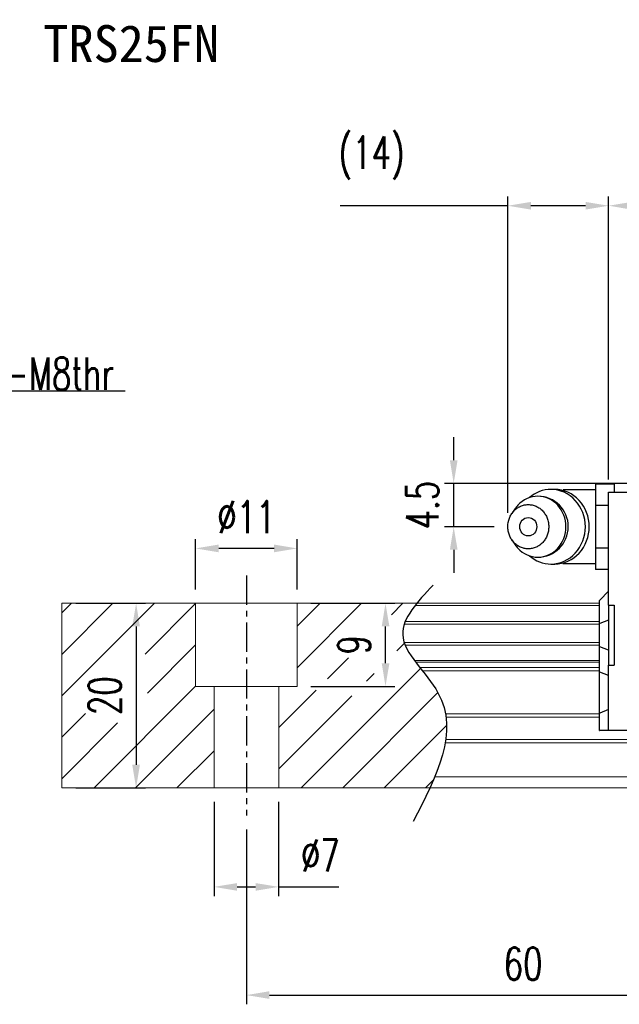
# Model space of a CAD drawing. Header units: millimetres. Extents: x 0 to 264, y 297 to 404.
# Tile 2 of 49: x 100 to 165, y 297 to 404. Entities that reach past the tile are written whole.
import ezdxf
from ezdxf.enums import TextEntityAlignment as Align

# ---------------------------------------------------------------- set-up
doc = ezdxf.new("R2010")
doc.units = ezdxf.units.MM
doc.header["$PDSIZE"] = -1
doc.linetypes.add('CENTER', pattern=[10.16, 6.35, -1.27, 1.27, -1.27])
for name, color, linetype in [('2', 7, 'Continuous'), ('CHA', 7, 'Continuous'), ('CL', 1, 'CENTER'), ('DIM', 4, 'Continuous'), ('OUT', 3, 'Continuous')]:
    doc.layers.add(name, color=color, linetype=linetype)
doc.styles.add('DIM-7', font='SIMPLEX.shx', dxfattribs={"width": 0.7, "bigfont": 'chineset.shx'})
doc.styles.add('T', font='kaiu.ttf')
doc.dimstyles.new('CNS', dxfattribs={"dimtxt": 3.5, "dimasz": 2.5, "dimexe": 1, "dimexo": 1.5, "dimgap": 0.09, "dimtad": 0, "dimdsep": 46, "dimtxsty": 'DIM-7', "dimcen": 0.09, "dimclrd": 1, "dimclre": 1, "dimclrt": 4, "dimadec": 0, "dimazin": 0, "dimtfac": 1, "dimtix": 1, "dimtmove": 2, "dimatfit": 3, "dimfxl": 1, "dimtvp": 0.971429, "dimtolj": 1, "dimarcsym": 0})

# ---------------------------------------------------------------- blocks, each defined once
blk = doc.blocks.new('*D6')
at = {"layer": 'DEFPOINTS', "color": 0, "transparency": 16777216}
for p in [(118.7, 346.72), (118.7, 340.76), (129.7, 340.77)]:
    blk.add_point(p, dxfattribs=at)
at = {"layer": 'DIM', "color": 7, "lineweight": -2, "transparency": 16777216}
for p, q in [((118.7, 342.26), (118.7, 347.72)), ((129.7, 342.27), (129.7, 347.72)), ((127.2, 346.72), (121.2, 346.72))]:
    blk.add_line(p, q, dxfattribs=at)
at = {"layer": 'DIM', "color": 7, "transparency": 16777216}
for points in [[(121.2, 347.14), (121.2, 346.3), (118.7, 346.72)], [(127.2, 347.14), (127.2, 346.3), (129.7, 346.72)]]:
    blk.add_solid(points, dxfattribs=at)
at = {"layer": 'DIM', "color": 7, "transparency": 16777216, "insert": (124.2, 350.12), "char_height": 3.5, "attachment_point": 5, "style": 'DIM-7'}
blk.add_mtext('\\A1;%%C11', dxfattribs=at)
blk = doc.blocks.new('*D7')
at = {"layer": 'DEFPOINTS', "color": 0, "transparency": 16777216}
for p in [(120.7, 320.77), (127.7, 320.77), (127.7, 310.04)]:
    blk.add_point(p, dxfattribs=at)
at = {"layer": 'DIM', "color": 7, "lineweight": -2, "transparency": 16777216}
for p, q in [((120.7, 319.27), (120.7, 309.04)), ((127.7, 319.27), (127.7, 309.04)), ((123.2, 310.04), (125.2, 310.04)), ((127.7, 310.04), (134.23, 310.04))]:
    blk.add_line(p, q, dxfattribs=at)
at = {"layer": 'DIM', "color": 7, "transparency": 16777216}
for points in [[(123.2, 310.45), (123.2, 309.62), (120.7, 310.04)], [(125.2, 310.45), (125.2, 309.62), (127.7, 310.04)]]:
    blk.add_solid(points, dxfattribs=at)
at = {"layer": 'DIM', "color": 7, "transparency": 16777216, "insert": (132.22, 313.44), "char_height": 3.5, "attachment_point": 5, "style": 'DIM-7'}
blk.add_mtext('\\A1;%%C7', dxfattribs=at)
blk = doc.blocks.new('*D8')
at = {"layer": 'DEFPOINTS', "color": 0, "transparency": 16777216}
for p in [(124.2, 317.77), (184.2, 317.77), (184.2, 298.31)]:
    blk.add_point(p, dxfattribs=at)
at = {"layer": 'DIM', "color": 7, "lineweight": -2, "transparency": 16777216}
for p, q in [((124.2, 316.27), (124.2, 297.31)), ((184.2, 316.27), (184.2, 297.31)), ((126.7, 298.31), (181.7, 298.31))]:
    blk.add_line(p, q, dxfattribs=at)
at = {"layer": 'DIM', "color": 7, "transparency": 16777216}
for points in [[(126.7, 298.73), (126.7, 297.9), (124.2, 298.31)], [(181.7, 298.73), (181.7, 297.9), (184.2, 298.31)]]:
    blk.add_solid(points, dxfattribs=at)
at = {"layer": 'DIM', "color": 7, "transparency": 16777216, "insert": (154.2, 301.71), "char_height": 3.5, "attachment_point": 5, "style": 'DIM-7'}
blk.add_mtext('\\A1;60', dxfattribs=at)
blk = doc.blocks.new('*D9')
at = {"layer": 'DEFPOINTS', "color": 0, "transparency": 16777216}
for p in [(129.7, 340.77), (139.28, 340.77), (129.7, 331.77)]:
    blk.add_point(p, dxfattribs=at)
at = {"layer": 'DIM', "color": 7, "lineweight": -2, "transparency": 16777216}
for p, q in [((131.2, 340.77), (140.28, 340.77)), ((139.28, 334.27), (139.28, 338.27)), ((131.2, 331.77), (140.28, 331.77))]:
    blk.add_line(p, q, dxfattribs=at)
at = {"layer": 'DIM', "color": 7, "transparency": 16777216}
for points in [[(138.87, 338.27), (139.7, 338.27), (139.28, 340.77)], [(138.87, 334.27), (139.7, 334.27), (139.28, 331.77)]]:
    blk.add_solid(points, dxfattribs=at)
at = {"layer": 'DIM', "color": 7, "transparency": 16777216, "insert": (135.88, 336.27), "char_height": 3.5, "attachment_point": 5, "rotation": 90, "style": 'DIM-7'}
blk.add_mtext('\\A1;9', dxfattribs=at)
blk = doc.blocks.new('*D5')
at = {"layer": 'DEFPOINTS', "color": 0, "transparency": 16777216}
for p in [(244.46, 383.86), (163.46, 352.68), (244.46, 352.82)]:
    blk.add_point(p, dxfattribs=at)
at = {"layer": 'DIM', "color": 7, "lineweight": -2, "transparency": 16777216}
for p, q in [((163.46, 354.18), (163.46, 384.86)), ((244.46, 354.32), (244.46, 384.86)), ((165.96, 383.86), (241.96, 383.86))]:
    blk.add_line(p, q, dxfattribs=at)
at = {"layer": 'DIM', "color": 7, "transparency": 16777216}
for points in [[(165.96, 384.27), (165.96, 383.44), (163.46, 383.86)], [(241.96, 384.27), (241.96, 383.44), (244.46, 383.86)]]:
    blk.add_solid(points, dxfattribs=at)
at = {"layer": 'DIM', "color": 7, "transparency": 16777216, "insert": (203.96, 387.26), "char_height": 3.5, "attachment_point": 5, "style": 'DIM-7'}
blk.add_mtext('\\A1;81', dxfattribs=at)
blk = doc.blocks.new('*D14')
at = {"layer": 'DEFPOINTS', "color": 0, "transparency": 16777216}
for p in [(104.2, 340.77), (104.2, 320.77), (112.25, 320.77)]:
    blk.add_point(p, dxfattribs=at)
at = {"layer": 'DIM', "color": 7, "lineweight": -2, "transparency": 16777216}
for p, q in [((105.7, 340.77), (113.25, 340.77)), ((112.25, 338.27), (112.25, 323.27)), ((105.7, 320.77), (113.25, 320.77))]:
    blk.add_line(p, q, dxfattribs=at)
at = {"layer": 'DIM', "color": 7, "transparency": 16777216}
for points in [[(111.83, 338.27), (112.66, 338.27), (112.25, 340.77)], [(111.83, 323.27), (112.66, 323.27), (112.25, 320.77)]]:
    blk.add_solid(points, dxfattribs=at)
at = {"layer": 'DIM', "color": 7, "transparency": 16777216, "insert": (108.85, 330.77), "char_height": 3.5, "attachment_point": 5, "rotation": 90, "style": 'DIM-7'}
blk.add_mtext('\\A1;20', dxfattribs=at)
blk = doc.blocks.new('*D20')
at = {"layer": 'DEFPOINTS', "color": 0, "transparency": 16777216}
for p in [(146.67, 353.77), (174.46, 353.77), (152.54, 349.07)]:
    blk.add_point(p, dxfattribs=at)
at = {"layer": 'DIM', "color": 7, "lineweight": -2, "transparency": 16777216}
for p, q in [((146.67, 356.27), (146.67, 358.77)), ((172.96, 353.77), (145.67, 353.77)), ((146.67, 349.07), (146.67, 353.77)), ((151.04, 349.07), (145.67, 349.07)), ((146.67, 346.57), (146.67, 344.07))]:
    blk.add_line(p, q, dxfattribs=at)
at = {"layer": 'DIM', "color": 7, "transparency": 16777216}
for points in [[(146.26, 356.27), (147.09, 356.27), (146.67, 353.77)], [(146.26, 346.57), (147.09, 346.57), (146.67, 349.07)]]:
    blk.add_solid(points, dxfattribs=at)
at = {"layer": 'DIM', "color": 7, "transparency": 16777216, "insert": (143.27, 351.42), "char_height": 3.5, "attachment_point": 5, "rotation": 90, "style": 'DIM-7'}
blk.add_mtext('\\A1;4.5', dxfattribs=at)
blk = doc.blocks.new('*D21')
at = {"layer": 'DEFPOINTS', "color": 0, "transparency": 16777216}
for p in [(163.46, 383.86), (163.46, 352.75), (152.54, 349.07)]:
    blk.add_point(p, dxfattribs=at)
at = {"layer": 'DIM', "color": 7, "lineweight": -2, "transparency": 16777216}
for p, q in [((152.54, 350.57), (152.54, 384.86)), ((163.46, 354.25), (163.46, 384.86)), ((152.54, 383.86), (134.37, 383.86)), ((160.96, 383.86), (155.04, 383.86))]:
    blk.add_line(p, q, dxfattribs=at)
at = {"layer": 'DIM', "color": 7, "transparency": 16777216}
for points in [[(155.04, 384.27), (155.04, 383.44), (152.54, 383.86)], [(160.96, 384.27), (160.96, 383.44), (163.46, 383.86)]]:
    blk.add_solid(points, dxfattribs=at)
at = {"layer": 'DIM', "color": 7, "transparency": 16777216, "insert": (137.78, 389.04), "char_height": 3.5, "attachment_point": 5, "style": 'DIM-7'}
blk.add_mtext('\\A1;(14)', dxfattribs=at)

msp = doc.modelspace()

# ---------------------------------------------------------------- linework, layer by layer
at = {"layer": '2', "color": 0, "linetype": 'Continuous'}
for p, q in [((164.057, 353.691), (162.057, 353.691)), ((162.057, 353.691), (162.057, 352.536)), ((164.057, 353.691), (164.057, 352.822)), ((157.629, 353.113), (157.214, 353.113)), ((162.057, 353.072), (158.758, 353.072)), ((162.057, 352.536), (162.057, 351.381)), ((163.457, 352.675), (163.457, 352.822)), ((163.457, 352.822), (166.157, 352.822)), ((163.457, 351.468), (163.457, 352.675)), ((163.457, 351.381), (162.057, 351.381)), ((162.057, 351.381), (162.057, 349.072)), ((163.457, 351.115), (163.457, 351.468)), ((163.457, 340.571), (163.457, 351.115)), ((153.337, 351.03), (152.973, 350.496)), ((162.057, 349.072), (162.057, 346.762)), ((152.973, 347.648), (153.337, 347.114)), ((163.457, 346.762), (162.057, 346.762)), ((162.057, 346.762), (162.057, 345.608)), ((157.214, 345.03), (157.629, 345.03)), ((158.758, 345.072), (162.057, 345.072)), ((162.057, 345.608), (162.057, 344.453)), ((163.457, 344.453), (162.057, 344.453)), ((163.457, 342.072), (162.507, 341.122)), ((162.457, 341.072), (162.507, 341.122)), ((162.457, 338.568), (162.457, 341.072)), ((163.457, 340.571), (163.457, 334.071)), ((163.457, 340.571), (164.057, 340.571)), ((164.057, 340.571), (164.057, 334.071)), ((162.457, 338.568), (162.507, 338.587)), ((162.457, 336.075), (162.457, 338.568)), ((163.457, 338.962), (162.507, 338.587)), ((162.457, 333.341), (162.457, 336.075)), ((162.457, 336.075), (162.507, 336.056)), ((163.457, 335.681), (162.507, 336.056)), ((163.457, 334.071), (164.057, 334.071)), ((163.457, 328.529), (163.457, 334.071)), ((162.457, 328.862), (162.457, 333.341)), ((162.457, 333.341), (162.507, 333.321)), ((163.457, 332.947), (162.507, 333.321)), ((162.457, 328.862), (162.507, 328.883)), ((162.457, 326.972), (162.457, 328.862)), ((163.457, 329.276), (162.507, 328.883)), ((163.457, 328.175), (163.457, 328.529)), ((163.457, 327.118), (163.457, 328.175)), ((162.457, 326.972), (162.507, 326.972)), ((163.457, 326.972), (162.507, 326.972)), ((163.457, 326.972), (163.457, 327.118)), ((166.157, 326.972), (163.457, 326.972))]:
    msp.add_line(p, q, dxfattribs=at)
for centre, radius, start, end in [((155.791, 349.072), 3.3, 270, 89.84908), ((158.758, 349.072), 4, 89.99998, 93.25686), ((158.758, 349.072), 4, 266.21721, 270.00002)]:
    msp.add_arc(centre, radius, start, end, dxfattribs=at)
msp.add_ellipse((154.758, 349.072), major_axis=(0, -1), ratio=0.9238797, dxfattribs=at)
for points, knots in [([(153.338, 347.113), (153.428, 346.98), (153.527, 346.855), (154.199, 346.128), (154.993, 345.772), (156.589, 345.772), (157.382, 346.128), (158.511, 347.349), (158.84, 348.208), (158.84, 349.936), (158.511, 350.794), (157.382, 352.016), (156.589, 352.372), (154.993, 352.372), (154.199, 352.016), (153.527, 351.289), (153.428, 351.163), (153.338, 351.03)], [0, 0, 0, 0, 0.0298911, 0.0298911, 0.1865941, 0.1865941, 0.343297, 0.343297, 0.5, 0.5, 0.656703, 0.656703, 0.8134059, 0.8134059, 0.9701089, 0.9701089, 1, 1, 1, 1]), ([(154.876, 345.923), (155.534, 345.354), (156.372, 345.03), (158.192, 345.03), (159.163, 345.466), (160.546, 346.962), (160.948, 348.014), (160.948, 350.13), (160.546, 351.181), (159.163, 352.678), (158.192, 353.113), (156.372, 353.113), (155.534, 352.79), (154.876, 352.221)], [0, 0, 0, 0, 0.150594, 0.150594, 0.325297, 0.325297, 0.5, 0.5, 0.674703, 0.674703, 0.849406, 0.849406, 1, 1, 1, 1]), ([(157.629, 345.03), (158.607, 345.03), (159.578, 345.466), (160.961, 346.962), (161.363, 348.014), (161.363, 350.13), (160.961, 351.181), (159.578, 352.678), (158.607, 353.113), (157.629, 353.113)], [0, 0, 0, 0, 0.25, 0.25, 0.5, 0.5, 0.75, 0.75, 1, 1, 1, 1]), ([(152.54, 349.072), (152.54, 348.914), (152.569, 348.601), (152.696, 348.147), (152.902, 347.73), (153.18, 347.364), (153.518, 347.063), (153.904, 346.84), (154.322, 346.703), (154.758, 346.656), (155.193, 346.703), (155.612, 346.84), (155.997, 347.063), (156.336, 347.364), (156.613, 347.73), (156.819, 348.147), (156.946, 348.601), (156.989, 349.072), (156.946, 349.543), (156.819, 349.996), (156.613, 350.414), (156.336, 350.78), (155.997, 351.08), (155.612, 351.303), (155.193, 351.441), (154.758, 351.487), (154.322, 351.441), (153.904, 351.303), (153.518, 351.08), (153.18, 350.78), (152.902, 350.414), (152.628, 349.859), (152.541, 349.385), (152.54, 349.072)], [0, 0, 0, 0, 0.0312594, 0.0625188, 0.0937782, 0.1250376, 0.156297, 0.1875564, 0.2188159, 0.2500753, 0.2813347, 0.3125941, 0.3438535, 0.3751129, 0.4063723, 0.4376317, 0.4688911, 0.5001505, 0.5314099, 0.5626693, 0.5939287, 0.6251882, 0.6564476, 0.687707, 0.7189664, 0.7502258, 0.7814852, 0.8127446, 0.844004, 0.8752634, 0.9065228, 0.9377822, 1, 1, 1, 1])]:
    msp.add_open_spline(points, degree=3, knots=knots, dxfattribs=at)
at = {"layer": 'CL', "color": 0, "ltscale": 0.5}
msp.add_line((124.204, 343.772), (124.204, 317.772), dxfattribs=at)
at = {"layer": 'DIM', "color": 0}
for p, q in [((104.204, 330.746), (114.23, 340.772)), ((104.204, 335.236), (109.74, 340.772)), ((104.204, 339.726), (105.25, 340.772)), ((113.219, 335.271), (118.704, 340.755)), ((129.704, 338.285), (132.191, 340.772)), ((129.704, 333.795), (136.681, 340.772)), ((139.921, 339.522), (141.171, 340.772)), ((113.47, 331.031), (118.704, 336.265)), ((140.493, 335.603), (141.339, 336.45)), ((132.99, 332.591), (135.255, 334.856)), ((130.151, 320.772), (143.085, 333.706)), ((137.233, 332.344), (138.059, 333.17)), ((107.701, 320.772), (118.704, 331.775)), ((127.704, 327.305), (131.748, 331.349)), ((134.641, 320.772), (144.964, 331.094)), ((127.704, 322.815), (135.647, 330.758)), ((104.204, 326.255), (106.777, 328.829)), ((112.191, 320.772), (120.704, 329.285)), ((104.204, 321.765), (110.244, 327.806)), ((139.131, 320.772), (145.9, 327.541)), ((116.681, 320.772), (120.704, 324.795)), ((143.622, 320.772), (144.488, 321.638))]:
    msp.add_line(p, q, dxfattribs=at)
msp.add_open_spline([(144.429, 342.734), (142.748, 340.943), (139.09, 337.047), (148.615, 329.363), (144.8, 321.977), (142.287, 317.113)], degree=3, knots=[0, 0, 0, 0, 6.2737393, 13.647637, 27.8750855, 27.8750855, 27.8750855, 27.8750855], dxfattribs=at)
at = {"layer": 'OUT', "color": 0, "linetype": 'Continuous', "lineweight": 15}
for p, q in [((162.457, 340.772), (104.204, 340.772)), ((104.204, 340.772), (104.204, 320.772)), ((118.704, 331.772), (118.704, 340.772)), ((129.704, 331.772), (129.704, 340.772)), ((162.457, 340.516), (142.469, 340.516)), ((162.457, 338.512), (141.314, 338.512)), ((162.457, 338.806), (141.424, 338.806)), ((162.457, 336.531), (141.31, 336.531)), ((162.457, 336.237), (141.422, 336.237)), ((162.457, 334.557), (142.431, 334.557)), ((162.457, 334.392), (142.553, 334.392)), ((162.457, 333.798), (143.012, 333.798)), ((162.457, 333.445), (143.292, 333.445)), ((129.704, 331.772), (118.704, 331.772)), ((120.704, 331.772), (120.704, 320.772)), ((127.704, 331.772), (127.704, 320.772)), ((162.457, 328.779), (145.783, 328.779)), ((162.457, 328.425), (145.837, 328.425)), ((264.204, 325.665), (145.749, 325.665)), ((264.204, 326.018), (145.804, 326.018)), ((264.204, 321.972), (144.627, 321.972)), ((264.204, 320.772), (104.204, 320.772))]:
    msp.add_line(p, q, dxfattribs=at)

# ---------------------------------------------------------------- texts
at = {"layer": 'CHA', "color": 7, "style": 'T'}
msp.add_text('TRS25FN', height=4, dxfattribs=at).set_placement((111.723, 401.432), align=Align.MIDDLE)
at = {"layer": 'DIM', "color": 0, "insert": (95.791, 363.898), "char_height": 3.5, "attachment_point": 7, "style": 'DIM-7'}
msp.add_mtext('4-M8thr', dxfattribs=at)

# ---------------------------------------------------------------- dimensions: what is measured, and where the dimension line sits
at = {"layer": 'DIM', "color": 0}
for base, p1, p2, text, picture, middle in [((163.457, 383.858), (152.54, 349.072), (163.457, 352.749), '(14)', '*D21', (137.783, 383.858)), ((127.704, 310.036), (120.704, 320.772), (127.704, 320.772), '%%C<>', '*D7', (132.219, 310.036))]:
    dim = msp.add_linear_dim(base=base, p1=p1, p2=p2, text=text, dimstyle='CNS', override={"dimclrd": 7, "dimclre": 7, "dimclrt": 7, "dimtmove": 0}, dxfattribs=at)
    dim.commit()
    dim.dimension.update_dxf_attribs({"geometry": picture, "text_midpoint": middle, "dimtype": 160})
for base, p1, p2, picture, middle in [((244.457, 383.858), (163.457, 352.675), (244.457, 352.822), '*D5', (203.957, 387.258)), ((184.204, 298.313), (124.204, 317.772), (184.204, 317.772), '*D8', (154.204, 301.713))]:
    dim = msp.add_linear_dim(base=base, p1=p1, p2=p2, dimstyle='CNS', override={"dimclrd": 7, "dimclre": 7, "dimclrt": 7}, dxfattribs=at)
    dim.commit()
    dim.dimension.update_dxf_attribs({"geometry": picture, "text_midpoint": middle})
dim = msp.add_linear_dim(base=(146.673, 353.772), p1=(152.54, 349.072), p2=(174.457, 353.772), angle=90, text='4.5', dimstyle='CNS', override={"dimclrd": 7, "dimclre": 7, "dimclrt": 7}, dxfattribs=at)
dim.commit()
dim.dimension.update_dxf_attribs({"geometry": '*D20', "text_midpoint": (143.273, 351.422)})
dim = msp.add_linear_dim(base=(118.704, 346.719), p1=(129.704, 340.772), p2=(118.704, 340.755), text='%%C<>', dimstyle='CNS', override={"dimclrd": 7, "dimclre": 7, "dimclrt": 7}, dxfattribs=at)
dim.commit()
dim.dimension.update_dxf_attribs({"geometry": '*D6', "text_midpoint": (124.204, 350.119)})
for base, p1, p2, picture, middle in [((112.246, 320.772), (104.204, 340.772), (104.204, 320.772), '*D14', (108.846, 330.772)), ((139.283, 340.772), (129.704, 331.772), (129.704, 340.772), '*D9', (135.883, 336.272))]:
    dim = msp.add_linear_dim(base=base, p1=p1, p2=p2, angle=90, dimstyle='CNS', override={"dimclrd": 7, "dimclre": 7, "dimclrt": 7}, dxfattribs=at)
    dim.commit()
    dim.dimension.update_dxf_attribs({"geometry": picture, "text_midpoint": middle})

# ---------------------------------------------------------------- leaders
at = {"layer": 'DIM', "color": 0, "annotation_type": 0, "has_hookline": 1, "hookline_direction": 0, "text_width": 15.283}
msp.add_leader([(82.008, 353.772), (93.201, 363.808), (95.701, 363.808)], dimstyle='CNS', override={"dimgap": 0.09, "dimtad": 1, "dimclrd": 7, "dimclre": 4}, dxfattribs=at)

doc.saveas('drawing.dxf')
